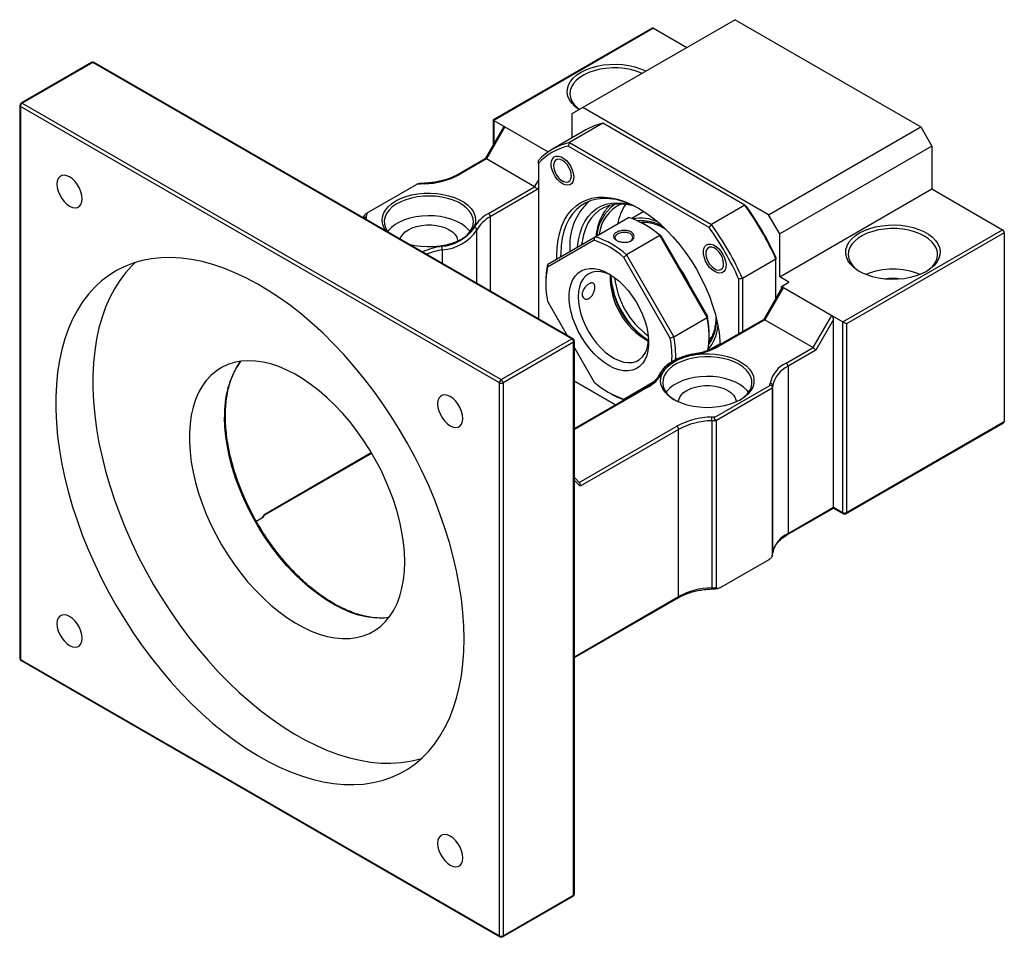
# Model space of a CAD drawing. Header units: millimetres. Extents: x 50 to 284, y 19 to 197.
# Tile 11 of 11: x 202 to 264, y 117 to 175. Entities that reach past the tile are written whole.
import ezdxf

# ---------------------------------------------------------------- set-up
doc = ezdxf.new("R2010")
doc.units = ezdxf.units.MM

msp = doc.modelspace()

# ---------------------------------------------------------------- linework, layer by layer
at = {"color": 7, "linetype": 'Continuous', "lineweight": 25}
for p, q in [((247.3918, 174.8146), (237.728, 169.2358)), ((247.3918, 174.8146), (259.1769, 168.0112)), ((242.1231, 174.278), (232.0224, 168.447)), ((242.2064, 174.2698), (232.0712, 168.4188)), ((242.2064, 174.2698), (244.3272, 173.0454)), ((206.532, 172.1031), (202.0537, 169.5178)), ((206.6153, 172.0949), (202.137, 169.5096)), ((237.0209, 154.5421), (206.6153, 172.0949)), ((237.1043, 154.5504), (206.6987, 172.1031)), ((202.137, 169.5096), (232.5426, 151.9568)), ((201.9703, 169.3735), (201.9703, 134.2622)), ((232.4247, 151.7527), (202.0191, 169.3055)), ((202.0191, 169.3055), (202.0191, 134.1942)), ((237.728, 169.2358), (237.0209, 168.8275)), ((237.0209, 168.8275), (237.0209, 167.297)), ((249.5132, 162.4324), (237.728, 169.2358)), ((232.0224, 168.447), (232.0224, 166.8422)), ((232.0712, 168.4188), (232.7783, 168.0106)), ((238.9935, 168.2331), (236.8722, 167.0085)), ((248.012, 163.0269), (238.9935, 168.2331)), ((232.6821, 167.9848), (231.5266, 165.9835)), ((232.7783, 168.0106), (231.5998, 165.9694)), ((232.7783, 168.0106), (235.5312, 166.4214)), ((237.9199, 167.8159), (235.7985, 166.5913)), ((249.5132, 162.4324), (259.1769, 168.0112)), ((259.1769, 168.0112), (259.8841, 166.7865)), ((236.8722, 167.0085), (245.8907, 161.8022)), ((245.7357, 161.6195), (236.7914, 166.783)), ((259.8841, 166.7865), (250.2203, 161.2077)), ((259.8841, 166.7865), (259.8841, 164.0647)), ((231.5307, 165.9859), (229.8051, 164.9897)), ((231.5998, 165.9694), (229.8884, 164.9814)), ((234.6639, 164.2005), (231.5998, 165.9694)), ((234.8996, 165.6905), (234.8996, 155.8231)), ((235.8646, 165.639), (235.8646, 165.5505)), ((236.4301, 164.5708), (236.5067, 164.5266)), ((224.0259, 162.5496), (227.1528, 164.3547)), ((231.73, 162.5068), (234.6639, 164.2005)), ((234.8306, 164.0246), (231.8479, 162.3027)), ((250.2203, 158.4859), (259.8841, 164.0647)), ((259.8841, 164.0647), (264.3624, 161.4794)), ((241.6049, 162.6303), (240.8338, 162.1852)), ((248.012, 163.0269), (245.8907, 161.8022)), ((238.4981, 161.0296), (240.6194, 162.2542)), ((241.4234, 161.9039), (241.4619, 161.9637)), ((241.6746, 161.9585), (241.5245, 161.8719)), ((250.2203, 161.2077), (249.5132, 162.4324)), ((241.7356, 161.7512), (241.6178, 161.8193)), ((254.2272, 155.6284), (264.3624, 161.4794)), ((238.4403, 160.8037), (235.4823, 159.0955)), ((235.4935, 159.2945), (238.4981, 161.0296)), ((242.6148, 161.1023), (240.4935, 159.8776)), ((245.6194, 155.8981), (242.6148, 161.1023)), ((242.6726, 161.0818), (245.6307, 155.9583)), ((250.2203, 158.4859), (250.2203, 161.2077)), ((264.4802, 161.2752), (254.4629, 155.4923)), ((264.4802, 161.2752), (264.4802, 149.2993)), ((245.5312, 160.0585), (245.5312, 159.9701)), ((243.2736, 154.5977), (240.3156, 159.7211)), ((240.4935, 159.8776), (243.4981, 154.6735)), ((249.9846, 159.6103), (247.8632, 158.3857)), ((249.9846, 157.1299), (249.9846, 159.6103)), ((246.0968, 158.9903), (246.1734, 158.9461)), ((235.371, 158.2131), (235.371, 158.077)), ((247.6275, 154.8682), (247.6275, 158.3428)), ((247.8632, 158.3857), (247.8632, 155.0042)), ((250.8095, 158.1457), (250.2203, 158.4859)), ((250.3597, 157.7797), (249.2043, 155.7784)), ((250.456, 157.8055), (249.2774, 155.7643)), ((250.3381, 157.8736), (250.8095, 158.1457)), ((250.3381, 157.8736), (250.456, 157.8055)), ((250.3381, 157.7423), (250.3381, 157.8736)), ((250.456, 157.8055), (253.5201, 156.0366)), ((235.4823, 156.93), (236.7321, 154.7652)), ((243.4981, 154.6735), (245.6194, 155.8981)), ((249.2084, 155.7808), (246.2602, 154.0788)), ((249.2774, 155.7643), (246.3435, 154.0706)), ((249.2774, 155.7643), (252.3416, 153.9954)), ((252.3416, 153.9954), (253.5201, 156.0366)), ((253.6379, 155.7761), (252.5082, 153.8195)), ((253.5201, 156.0366), (254.2272, 155.6284)), ((253.6379, 143.8566), (253.6379, 155.7761)), ((254.2272, 143.5164), (254.2272, 155.6284)), ((254.4629, 155.4923), (254.4629, 143.5164)), ((232.5426, 151.9568), (237.0209, 154.5421)), ((237.1876, 119.2948), (237.1876, 154.406)), ((245.7793, 154.4624), (245.7356, 154.4635)), ((245.7409, 154.5682), (245.8918, 154.6553)), ((245.7419, 154.6753), (245.7419, 154.8114)), ((237.1388, 154.338), (232.6604, 151.7527)), ((237.1388, 119.2267), (237.1388, 154.338)), ((237.1876, 153.9763), (238.4403, 151.8065)), ((245.6667, 153.8134), (246.4378, 154.2585)), ((250.6302, 153.0075), (252.3416, 153.9954)), ((252.5082, 153.8195), (250.7481, 152.8033)), ((250.7481, 152.8033), (250.7481, 142.1883)), ((232.4247, 116.6414), (232.4247, 151.7527)), ((232.6604, 151.7527), (232.6604, 116.6414)), ((237.1876, 151.8565), (239.7991, 150.3489)), ((239.7991, 150.3489), (237.1876, 151.8565)), ((241.7571, 151.4793), (237.1876, 148.8413)), ((240.3156, 150.724), (242.2315, 151.8303)), ((246.1352, 149.5961), (249.5913, 151.5913)), ((249.7489, 151.4101), (246.2133, 149.3691)), ((249.7489, 151.4101), (249.7489, 140.7951)), ((249.7802, 140.9643), (249.7802, 151.5794)), ((239.3773, 151.1372), (239.4951, 151.0691)), ((240.3156, 150.724), (240.3867, 150.6881)), ((243.7999, 148.7922), (237.5505, 145.1845)), ((243.7999, 138.1772), (243.7999, 148.7922)), ((245.9201, 149.351), (245.9201, 138.7359)), ((246.2133, 138.754), (246.2133, 149.3691)), ((254.4284, 143.4401), (264.4112, 149.2031)), ((254.4629, 143.5164), (264.4802, 149.2993)), ((217.533, 143.3674), (224.3189, 147.2849)), ((237.5158, 145.405), (237.1876, 145.7323)), ((250.7136, 142.112), (253.6379, 143.8002)), ((250.7481, 142.1883), (253.6379, 143.8566)), ((253.6379, 143.8566), (254.2272, 143.5164)), ((253.6379, 143.8002), (254.2617, 143.4401)), ((216.99, 142.9743), (217.3914, 143.206)), ((217.3914, 143.206), (217.5328, 143.4237)), ((217.4762, 143.2801), (217.5358, 143.3718)), ((249.7794, 140.9508), (249.7802, 140.9643)), ((246.4176, 138.7359), (249.5446, 140.541)), ((237.1876, 134.3036), (243.7653, 138.1009)), ((202.0191, 134.1942), (232.4247, 116.6414)), ((202.0537, 134.1179), (232.4593, 116.5651)), ((232.6259, 116.5651), (237.1043, 119.1504)), ((232.6604, 116.6414), (237.1388, 119.2267))]:
    msp.add_line(p, q, dxfattribs=at)
at = {"color": 8, "linetype": 'Continuous', "lineweight": 25}
for p, q in [((232.0712, 168.4188), (232.0712, 166.9268)), ((234.6639, 164.2005), (234.8996, 164.6087)), ((234.8996, 164.1441), (234.8306, 164.0246)), ((223.9565, 162.2555), (223.9388, 162.1506)), ((231.8479, 162.3027), (231.8479, 157.5848)), ((241.4186, 161.9287), (241.4561, 161.984)), ((230.9954, 158.0769), (230.9954, 161.4617)), ((228.8016, 160.1952), (228.8016, 159.3434)), ((245.7779, 154.4507), (245.7371, 154.448)), ((241.8405, 151.471), (237.1876, 148.785)), ((237.4957, 145.425), (243.682, 148.9963)), ((217.5328, 143.4237), (224.294, 147.3269)), ((237.5505, 145.1845), (237.1876, 145.5464)), ((237.1876, 134.36), (243.7999, 138.1772))]:
    msp.add_line(p, q, dxfattribs=at)
at = {"color": 7, "linetype": 'Continuous', "lineweight": 25, "flags": 128}
for points in [[(237.4952, 169.1013), (237.4704, 169.1176), (237.223, 169.3059), (237.0223, 169.5119), (236.8721, 169.7318), (236.7751, 169.9615), (236.7333, 170.1966), (236.7472, 170.4329), (236.8168, 170.6658), (236.9407, 170.8911), (237.1165, 171.1046), (237.3411, 171.3022), (237.6102, 171.4804), (237.9188, 171.6357), (238.2612, 171.7653), (238.6309, 171.8669), (239.0212, 171.9384), (239.4247, 171.9785), (239.8339, 171.9866), (240.2412, 171.9624), (240.6391, 171.9065), (241.02, 171.8198), (241.3769, 171.7039), (241.7031, 171.5611), (241.7312, 171.5468)], [(241.4848, 171.4045), (241.4367, 171.4259), (241.1051, 171.5502), (240.7469, 171.6467), (240.3689, 171.7134), (239.9784, 171.7491), (239.5832, 171.7531), (239.1909, 171.7253), (238.8091, 171.6662), (238.4452, 171.577), (238.1064, 171.4595), (237.7992, 171.3159), (237.5296, 171.149), (237.3029, 170.9621), (237.1234, 170.7588), (236.9947, 170.543), (236.9193, 170.319), (236.8986, 170.0911), (236.9331, 169.8638), (237.022, 169.6414), (237.1636, 169.4284), (237.3553, 169.2288), (237.5058, 169.1075)], [(236.4302, 164.3938), (236.2645, 164.5119), (236.1076, 164.6684), (235.9681, 164.8548), (235.8536, 165.0611), (235.7701, 165.2762), (235.7223, 165.4885), (235.7126, 165.6865), (235.7415, 165.8596), (235.8077, 165.9984), (235.9073, 166.0955), (236.0352, 166.1456), (236.1844, 166.146), (236.3468, 166.0967), (236.5137, 166.0003), (236.6761, 165.8621), (236.8253, 165.6895), (236.9531, 165.4918), (237.0528, 165.2796), (237.1189, 165.0645), (237.1479, 164.8579), (237.1382, 164.6711), (237.0903, 164.5141), (237.0069, 164.3953), (236.8923, 164.3213), (236.7529, 164.2959), (236.596, 164.3205), (236.4302, 164.3938)], [(235.8981, 165.3097), (235.9696, 165.1108), (236.0752, 164.9203), (236.2072, 164.7524), (236.3557, 164.6194), (236.5098, 164.5313), (236.6579, 164.4945), (236.7892, 164.5119), (236.8938, 164.582), (236.9641, 164.6998), (236.9948, 164.8564), (236.9836, 165.0403), (236.9313, 165.2378), (236.8419, 165.4343), (236.722, 165.6152), (236.5804, 165.7671), (236.4277, 165.8787), (236.2752, 165.9417), (236.1342, 165.9515), (236.0151, 165.9073), (235.9268, 165.8125), (235.8759, 165.674), (235.8661, 165.5022), (235.8981, 165.3097)], [(205.94, 163.4398), (205.9199, 163.6573), (205.8606, 163.8871), (205.7652, 164.1177), (205.6383, 164.3375), (205.4863, 164.5354), (205.3169, 164.7017), (205.1386, 164.8278), (204.9603, 164.9076), (204.7909, 164.9369), (204.639, 164.9144), (204.5121, 164.8411), (204.4166, 164.7207), (204.3573, 164.5594), (204.3372, 164.365), (204.3573, 164.1475), (204.4166, 163.9177), (204.5121, 163.6871), (204.639, 163.4673), (204.7909, 163.2694), (204.9603, 163.1031), (205.1386, 162.977), (205.3169, 162.8972), (205.4863, 162.8679), (205.6383, 162.8904), (205.7652, 162.9637), (205.8606, 163.0841), (205.9199, 163.2454), (205.94, 163.4398)], [(225.8486, 163.3025), (226.1538, 163.4561), (226.4924, 163.5843), (226.8581, 163.6847), (227.244, 163.7554), (227.643, 163.7951), (228.0477, 163.8031), (228.4505, 163.7792), (228.8439, 163.7238), (229.2205, 163.6381), (229.5735, 163.5235), (229.8961, 163.3823), (230.1824, 163.217), (230.4271, 163.0307), (230.6255, 162.827), (230.7741, 162.6095), (230.8699, 162.3824), (230.9113, 162.1499), (230.8975, 161.9163), (230.8287, 161.686), (230.7062, 161.4632), (230.5323, 161.2521), (230.3103, 161.0566), (230.0441, 160.8804), (229.739, 160.7268), (229.4004, 160.5986), (229.0347, 160.4982), (228.6488, 160.4275), (228.2498, 160.3878), (227.8451, 160.3798), (227.4423, 160.4037), (227.0489, 160.4591), (226.7607, 160.5216)], [(225.227, 161.407), (225.1187, 161.5734), (225.0229, 161.8005), (224.9815, 162.033), (224.9953, 162.2666), (225.0641, 162.4969), (225.1866, 162.7197), (225.3605, 162.9308), (225.5825, 163.1263), (225.8486, 163.3025)], [(229.9963, 160.8534), (230.1483, 160.9532), (230.375, 161.1402), (230.5545, 161.3435), (230.6832, 161.5592), (230.7586, 161.7832), (230.7793, 162.0111), (230.7448, 162.2384), (230.6559, 162.4608), (230.5143, 162.6738), (230.3226, 162.8734), (230.0847, 163.0557), (229.8052, 163.217), (229.4895, 163.3543), (229.1438, 163.465), (228.7748, 163.5468), (228.3896, 163.5981), (227.9958, 163.618), (227.6011, 163.606), (227.2131, 163.5625), (226.8393, 163.4882), (226.4871, 163.3846), (226.1633, 163.2537), (225.8742, 163.0981), (225.6255, 162.9207), (225.4219, 162.7251), (225.2674, 162.5151), (225.1651, 162.2947), (225.1169, 162.0682), (225.1238, 161.84), (225.1857, 161.6146), (225.3013, 161.3964), (225.3288, 161.3566)], [(236.0813, 159.6339), (236.0781, 159.8459), (236.0979, 160.3564), (236.1569, 160.8402), (236.2548, 161.2937), (236.3908, 161.7134), (236.564, 162.096), (236.7728, 162.4388), (237.0159, 162.7391), (237.2913, 162.9945), (237.5969, 163.2032), (237.9304, 163.3636), (238.2893, 163.4744), (238.6708, 163.5349), (239.0721, 163.5444), (239.49, 163.5031), (239.9215, 163.4111), (240.3631, 163.2692), (240.8116, 163.0785), (241.2636, 162.8404), (241.7155, 162.5567), (242.164, 162.2296), (242.6057, 161.8615), (243.0371, 161.4554), (243.455, 161.0142), (243.8563, 160.5414), (244.2378, 160.0404), (244.5967, 159.5153), (244.9302, 158.9698), (245.2359, 158.4082), (245.5112, 157.8348), (245.7543, 157.2539), (245.9632, 156.67), (246.1363, 156.0874), (246.2723, 155.5107), (246.3702, 154.9442), (246.4293, 154.3922), (246.4416, 154.1835)], [(241.3237, 162.8053), (241.1573, 162.896), (240.7107, 163.108), (240.2694, 163.2716), (239.8368, 163.3855), (239.4163, 163.4488), (239.0111, 163.4611), (238.6245, 163.4221), (238.2595, 163.3322), (237.919, 163.1922), (237.6055, 163.0031), (237.3216, 162.7663), (237.0694, 162.4838), (236.851, 162.1578), (236.668, 161.7908), (236.522, 161.3857), (236.414, 160.9456), (236.3448, 160.474), (236.3151, 159.9746), (236.3143, 159.7684)], [(237.3941, 160.392), (237.3941, 160.3923), (237.4527, 160.844), (237.5499, 161.2651), (237.6849, 161.652), (237.8563, 162.0015), (238.0629, 162.3105), (238.3028, 162.5765), (238.5741, 162.7971), (238.8742, 162.9704), (239.2009, 163.0951), (239.5511, 163.1699), (239.922, 163.1944), (240.3103, 163.1682), (240.7129, 163.0916), (240.8025, 163.0682)], [(241.0126, 162.9697), (240.8452, 163.0145), (240.4478, 163.0877), (240.0648, 163.1102), (239.6996, 163.0819), (239.3554, 163.0031), (239.0352, 162.8744), (238.7418, 162.6969), (238.4779, 162.4723), (238.2456, 162.2025), (238.0472, 161.8898), (237.8843, 161.5371), (237.7583, 161.1474), (237.6704, 160.7241), (237.6449, 160.5369)], [(239.1913, 162.7506), (239.2539, 162.8314), (239.4288, 163.0246)], [(230.564, 161.3566), (230.4709, 161.4731), (230.2673, 161.6687), (230.0186, 161.8461), (229.7295, 162.0017), (229.4057, 162.1326), (229.0535, 162.2362), (228.6797, 162.3105), (228.2917, 162.354), (227.8969, 162.3659), (227.5032, 162.3461), (227.118, 162.2947), (226.749, 162.2129), (226.4033, 162.1023), (226.0876, 161.965), (225.8081, 161.8036), (225.5702, 161.6214), (225.3785, 161.4218), (225.3246, 161.3506)], [(226.1325, 160.8842), (226.1755, 161.0045), (226.2848, 161.1778), (226.4446, 161.3376), (226.65, 161.4789), (226.8948, 161.5975), (227.1716, 161.6897), (227.4719, 161.7528), (227.7866, 161.7849), (228.1062, 161.7849), (228.4209, 161.7528), (228.7212, 161.6897), (228.998, 161.5975), (229.2428, 161.4789), (229.4482, 161.3376), (229.608, 161.1778), (229.7173, 161.0045), (229.7728, 160.8228), (229.7797, 160.7305)], [(259.5305, 158.826), (259.2219, 158.6707), (258.8795, 158.5411), (258.5097, 158.4395), (258.1195, 158.368), (257.716, 158.3279), (257.3068, 158.3198), (256.8994, 158.344), (256.5016, 158.3999), (256.1207, 158.4866), (255.7638, 158.6025), (255.4376, 158.7453), (255.148, 158.9125), (254.9006, 159.1008), (254.7, 159.3068), (254.5497, 159.5267), (254.4528, 159.7564), (254.4109, 159.9915), (254.4249, 160.2278), (254.4945, 160.4607), (254.6183, 160.686), (254.7942, 160.8995), (255.0188, 161.0971), (255.2879, 161.2753), (255.5965, 161.4306), (255.9388, 161.5602), (256.3086, 161.6618), (256.6989, 161.7333), (257.1024, 161.7734), (257.5116, 161.7815), (257.9189, 161.7573), (258.3167, 161.7014), (258.6976, 161.6146), (259.0545, 161.4988), (259.3808, 161.356), (259.6703, 161.1888), (259.9177, 161.0005), (260.1184, 160.7945), (260.2686, 160.5746), (260.3656, 160.3449), (260.4074, 160.1098), (260.3934, 159.8735), (260.3239, 159.6406), (260.2, 159.4153), (260.0242, 159.2018), (259.7996, 159.0042), (259.5305, 158.826)], [(259.4126, 161.0711), (259.1143, 161.2208), (258.7828, 161.3451), (258.4246, 161.4416), (258.0465, 161.5083), (257.6561, 161.544), (257.2609, 161.548), (256.8686, 161.5202), (256.4867, 161.4611), (256.1229, 161.3719), (255.784, 161.2544), (255.4768, 161.1108), (255.2073, 160.9439), (254.9805, 160.757), (254.8011, 160.5537), (254.6724, 160.3379), (254.597, 160.1139), (254.5763, 159.886), (254.6107, 159.6587), (254.6996, 159.4363), (254.8413, 159.2233), (255.0329, 159.0237), (255.2708, 158.8415), (255.3481, 158.7922)], [(259.4702, 158.7922), (259.4813, 158.799), (259.7301, 158.9764), (259.9337, 159.172), (260.0881, 159.382), (260.1905, 159.6025), (260.2386, 159.829), (260.2317, 160.0571), (260.1699, 160.2825), (260.0543, 160.5007), (259.8873, 160.7075), (259.672, 160.8989), (259.4126, 161.0711)], [(246.0969, 158.8134), (245.9311, 158.9315), (245.7743, 159.0879), (245.6348, 159.2743), (245.5203, 159.4807), (245.4368, 159.6958), (245.3889, 159.9081), (245.3792, 160.1061), (245.4082, 160.2792), (245.4743, 160.418), (245.574, 160.5151), (245.7019, 160.5651), (245.851, 160.5655), (246.0134, 160.5162), (246.1804, 160.4199), (246.3428, 160.2817), (246.4919, 160.109), (246.6198, 159.9113), (246.7195, 159.6992), (246.7856, 159.484), (246.8146, 159.2775), (246.8049, 159.0907), (246.757, 158.9336), (246.6735, 158.8149), (246.559, 158.7408), (246.4195, 158.7154), (246.2627, 158.74), (246.0969, 158.8134)], [(245.9051, 160.3688), (245.7686, 160.365), (245.6565, 160.3077), (245.577, 160.2012), (245.5361, 160.0533), (245.5368, 159.875), (245.5791, 159.6795), (245.6597, 159.4814), (245.7728, 159.2953), (245.9099, 159.135), (246.0608, 159.0124), (246.2145, 158.9367), (246.3594, 158.9133), (246.4849, 158.9442), (246.5816, 159.0268), (246.6423, 159.1553), (246.6626, 159.3199), (246.6409, 159.5085), (246.5789, 159.7072), (246.4812, 159.9011), (246.3549, 160.0759), (246.2095, 160.2187), (246.0558, 160.3188), (245.9051, 160.3688)], [(230.1856, 135.4897), (230.1662, 136.3184), (230.1082, 137.1669), (230.0118, 138.0327), (229.8772, 138.9133), (229.7048, 139.8061), (229.4952, 140.7082), (229.249, 141.6172), (228.9668, 142.5301), (228.6496, 143.4444), (228.2983, 144.3573), (227.914, 145.2661), (227.4977, 146.168), (227.0508, 147.0604), (226.5745, 147.9406), (226.0703, 148.8059), (225.5397, 149.6539), (224.9843, 150.4819), (224.4057, 151.2875), (223.8057, 152.0683), (223.1861, 152.822), (222.5486, 153.5463), (221.8952, 154.239), (221.2279, 154.8981), (220.5487, 155.5216), (219.8595, 156.1076), (219.1624, 156.6545), (218.4596, 157.1605), (217.753, 157.6242), (217.0449, 158.0442), (216.3373, 158.4192), (215.6323, 158.7481), (214.9321, 159.0299), (214.2387, 159.2638), (213.5542, 159.4491), (212.8807, 159.5852), (212.2201, 159.6717), (211.5745, 159.7084), (210.9457, 159.6952), (210.3356, 159.632), (209.7461, 159.5191), (209.1789, 159.3569), (208.6357, 159.1458), (208.1181, 158.8864), (207.6277, 158.5795), (207.1659, 158.226), (206.7342, 157.827), (206.3337, 157.3837), (205.9657, 156.8974), (205.6313, 156.3695), (205.3316, 155.8017), (205.0673, 155.1955), (204.8392, 154.5529), (204.6482, 153.8757), (204.4946, 153.166), (204.3791, 152.4259), (204.3018, 151.6576), (204.2632, 150.8633), (204.2632, 150.0455), (204.3018, 149.2066), (204.3791, 148.3491), (204.4946, 147.4755), (204.6482, 146.5885), (204.8392, 145.6908), (205.0673, 144.7849), (205.3316, 143.8736), (205.6313, 142.9596), (205.9657, 142.0457), (206.3337, 141.1345), (206.7342, 140.2288), (207.1659, 139.3313), (207.6277, 138.4447), (208.1181, 137.5716), (208.6357, 136.7146), (209.1789, 135.8763), (209.7461, 135.0592), (210.3356, 134.2657), (210.9457, 133.4982), (211.5745, 132.7589), (212.2201, 132.0502), (212.8807, 131.374), (213.5542, 130.7325), (214.2387, 130.1275), (214.9321, 129.5608), (215.6323, 129.0342), (216.3373, 128.5491), (217.0449, 128.1071), (217.753, 127.7095), (218.4596, 127.3574), (219.1624, 127.052), (219.8595, 126.794), (220.5487, 126.5844), (221.2279, 126.4236), (221.8952, 126.3122), (222.5486, 126.2506), (223.1861, 126.2389), (223.8057, 126.2771), (224.4057, 126.3651), (224.9843, 126.5027), (225.5397, 126.6895), (226.0703, 126.9248), (226.5745, 127.2081), (227.0508, 127.5384), (227.4977, 127.9148), (227.914, 128.3361), (228.2983, 128.8011), (228.6496, 129.3084), (228.9668, 129.8564), (229.249, 130.4436), (229.4952, 131.0683), (229.7048, 131.7284), (229.8772, 132.4221), (230.0118, 133.1473), (230.1082, 133.9018), (230.1662, 134.6834), (230.1856, 135.4897)], [(209.3106, 159.3996), (209.0912, 159.1877), (208.6907, 158.7444), (208.3227, 158.2581), (207.9884, 157.7302), (207.6886, 157.1623), (207.4243, 156.5562), (207.1963, 155.9136), (207.0052, 155.2364), (206.8516, 154.5267), (206.7361, 153.7866), (206.6589, 153.0182), (206.6202, 152.224), (206.6202, 151.4062), (206.6589, 150.5673), (206.7361, 149.7098), (206.8516, 148.8362), (207.0052, 147.9492), (207.1963, 147.0514), (207.4243, 146.1456), (207.6886, 145.2343), (207.9884, 144.3203), (208.3227, 143.4064), (208.6907, 142.4952), (209.0912, 141.5895), (209.5229, 140.692), (209.9847, 139.8054), (210.4751, 138.9323), (210.9927, 138.0753), (211.5359, 137.237), (212.1031, 136.4199), (212.6926, 135.6264), (213.3027, 134.8589), (213.9315, 134.1196), (214.5771, 133.4109), (215.2377, 132.7347), (215.9112, 132.0932), (216.5957, 131.4882), (217.2891, 130.9215), (217.9893, 130.3949), (218.6943, 129.9098), (219.4019, 129.4678), (220.11, 129.0702), (220.8166, 128.7181), (221.5194, 128.4127), (222.2165, 128.1547), (222.9057, 127.945), (223.5849, 127.7843), (224.2523, 127.6729), (224.9056, 127.6113), (225.5431, 127.5996), (226.1627, 127.6378), (226.7628, 127.7258), (227.3413, 127.8634), (227.4903, 127.908)], [(239.378, 152.8515), (239.0619, 153.057), (238.7508, 153.3051), (238.4495, 153.592), (238.163, 153.9131), (237.8956, 154.2635), (237.6515, 154.6375), (237.4347, 155.0293), (237.2485, 155.4326), (237.096, 155.8412), (236.9794, 156.2486), (236.9006, 156.6483), (236.8609, 157.034), (236.8609, 157.3998), (236.9006, 157.7397), (236.9794, 158.0485), (237.096, 158.3212), (237.2485, 158.5536), (237.4347, 158.742), (237.6515, 158.8835), (237.8956, 158.9757), (238.163, 159.0173), (238.4495, 159.0076), (238.7508, 158.9467), (239.0619, 158.8357), (239.378, 158.6762), (239.694, 158.4707), (240.0052, 158.2226), (240.3064, 157.9357), (240.5929, 157.6145), (240.8604, 157.2642), (241.1044, 156.8902), (241.3212, 156.4984), (241.5074, 156.0951), (241.6599, 155.6865), (241.7765, 155.2791), (241.8553, 154.8794), (241.895, 154.4937), (241.895, 154.1279), (241.8553, 153.788), (241.7765, 153.4792), (241.6599, 153.2065), (241.5074, 152.9741), (241.3212, 152.7856), (241.1044, 152.6442), (240.8604, 152.5519), (240.5929, 152.5103), (240.3064, 152.5201), (240.0052, 152.5809), (239.694, 152.692), (239.378, 152.8515)], [(239.524, 158.587), (239.4367, 158.6292), (239.1417, 158.7421), (238.856, 158.8046), (238.5847, 158.8159), (238.3326, 158.7756), (238.1041, 158.6844), (237.9035, 158.5441), (237.7342, 158.357), (237.5993, 158.1266), (237.5012, 157.857), (237.4416, 157.5529), (237.4216, 157.2198)], [(237.4216, 157.2198), (237.4416, 156.8636), (237.5012, 156.4907), (237.5993, 156.1078), (237.7342, 155.7216), (237.9035, 155.3391), (238.1041, 154.9671), (238.3326, 154.6122), (238.5847, 154.2808), (238.856, 153.9788), (239.1417, 153.7115), (239.4367, 153.4838), (239.7356, 153.2997), (240.0332, 153.1624), (240.3242, 153.0745), (240.6033, 153.0375), (240.8657, 153.0521), (241.1065, 153.118), (241.3215, 153.234), (241.5069, 153.398), (241.6593, 153.6072), (241.7761, 153.8578), (241.8551, 154.1453), (241.895, 154.4647), (241.8958, 154.4785)], [(226.4143, 140.3882), (226.3948, 140.9964), (226.3361, 141.6238), (226.2388, 142.2667), (226.1033, 142.9214), (225.9305, 143.5843), (225.7213, 144.2514), (225.4769, 144.919), (225.1987, 145.5832), (224.8883, 146.2403), (224.5475, 146.8865), (224.1783, 147.5181), (223.7827, 148.1314), (223.363, 148.723), (222.9217, 149.2894), (222.4612, 149.8274), (221.9842, 150.334), (221.4934, 150.8062), (220.9917, 151.2414), (220.4818, 151.637), (219.9668, 151.9907), (219.4496, 152.3006), (218.9331, 152.5649), (218.4203, 152.782), (217.9142, 152.9507), (217.4176, 153.0701), (216.9333, 153.1394), (216.4643, 153.1583), (216.013, 153.1267), (215.5822, 153.0447), (215.1743, 152.9128), (214.7916, 152.7317), (214.4363, 152.5026), (214.1105, 152.2267), (213.816, 151.9055), (213.5545, 151.541), (213.3276, 151.1352), (213.1364, 150.6905), (212.9821, 150.2094), (212.8656, 149.6946), (212.7876, 149.1491), (212.7485, 148.576), (212.7485, 147.9786), (212.7876, 147.3603), (212.8656, 146.7247), (212.9821, 146.0754), (213.1364, 145.4162), (213.3276, 144.7507), (213.5545, 144.0829), (213.816, 143.4165), (214.1105, 142.7553), (214.4363, 142.1032), (214.7916, 141.4639), (215.1743, 140.841), (215.5822, 140.2381), (216.013, 139.6587), (216.4643, 139.1061), (216.9333, 138.5834), (217.4176, 138.0936), (217.9142, 137.6396), (218.4203, 137.224), (218.9331, 136.849), (219.4496, 136.517), (219.9668, 136.2297), (220.4818, 135.9888), (220.9917, 135.7958), (221.4934, 135.6516), (221.9842, 135.5572), (222.4612, 135.5131), (222.9217, 135.5194), (223.363, 135.5763), (223.7827, 135.6833), (224.1783, 135.8399), (224.5475, 136.0451), (224.8883, 136.2979), (225.1987, 136.5966), (225.4769, 136.9397), (225.7213, 137.3251), (225.9305, 137.7507), (226.1033, 138.2139), (226.2388, 138.7123), (226.3361, 139.2428), (226.3948, 139.8025), (226.4143, 140.3882)], [(247.7218, 150.6753), (247.4166, 150.5217), (247.0781, 150.3935), (246.7124, 150.2931), (246.3265, 150.2224), (245.9274, 150.1827), (245.5228, 150.1747), (245.12, 150.1986), (244.7266, 150.254), (244.3499, 150.3397), (243.997, 150.4543), (243.6744, 150.5955), (243.388, 150.7608), (243.1434, 150.9471), (242.9449, 151.1508), (242.7964, 151.3683), (242.7005, 151.5954), (242.6591, 151.8279), (242.673, 152.0615), (242.7417, 152.2918), (242.8642, 152.5146), (243.0381, 152.7257), (243.2602, 152.9212), (243.5263, 153.0973), (243.8315, 153.251), (244.1701, 153.3792), (244.5357, 153.4796), (244.9217, 153.5503), (245.3207, 153.59), (245.7254, 153.598), (246.1281, 153.5741), (246.5215, 153.5187), (246.8982, 153.433), (247.2511, 153.3184), (247.5738, 153.1772), (247.8601, 153.0119), (248.1047, 152.8256), (248.3032, 152.6219), (248.4517, 152.4044), (248.5476, 152.1773), (248.589, 151.9448), (248.5752, 151.7112), (248.5064, 151.4809), (248.3839, 151.2581), (248.21, 151.047), (247.9879, 150.8515), (247.7218, 150.6753)], [(247.6275, 152.9341), (247.3292, 153.0838), (246.9977, 153.208), (246.6394, 153.3045), (246.2614, 153.3712), (245.871, 153.4069), (245.4758, 153.4109), (245.0834, 153.3831), (244.7016, 153.324), (244.3378, 153.2348), (243.9989, 153.1173), (243.6917, 152.9737), (243.4222, 152.8068), (243.1954, 152.6199), (243.016, 152.4166), (242.8873, 152.2008), (242.8119, 151.9768), (242.7912, 151.7489), (242.8256, 151.5216), (242.9145, 151.2993), (243.0562, 151.0862), (243.2478, 150.8866), (243.4857, 150.7044), (243.5742, 150.6483)], [(247.6739, 150.6483), (247.6962, 150.662), (247.945, 150.8393), (248.1486, 151.0349), (248.303, 151.245), (248.4053, 151.4654), (248.4535, 151.6919), (248.4466, 151.92), (248.3848, 152.1454), (248.2692, 152.3636), (248.1022, 152.5705), (247.8869, 152.7618), (247.6275, 152.9341)], [(248.2417, 151.1515), (248.1486, 151.268), (247.945, 151.4636), (247.6962, 151.641), (247.4071, 151.7966), (247.0833, 151.9275), (246.7311, 152.0311), (246.3574, 152.1054), (245.9694, 152.1489), (245.5746, 152.1608), (245.1808, 152.141), (244.7957, 152.0896), (244.4266, 152.0078), (244.0809, 151.8972), (243.7652, 151.7599), (243.4857, 151.5985), (243.2478, 151.4163), (243.0562, 151.2167), (243.0065, 151.1515)], [(243.7907, 150.5254), (243.7977, 150.6177), (243.8532, 150.7994), (243.9625, 150.9727), (244.1223, 151.1325), (244.3277, 151.2738), (244.5725, 151.3924), (244.8493, 151.4846), (245.1496, 151.5477), (245.4643, 151.5798), (245.7838, 151.5798), (246.0986, 151.5477), (246.3989, 151.4846), (246.6756, 151.3924), (246.9204, 151.2738), (247.1258, 151.1325), (247.2856, 150.9727), (247.3949, 150.7994), (247.4504, 150.6177), (247.4574, 150.5254)], [(230.1067, 149.4886), (230.0866, 149.7062), (230.0273, 149.936), (229.9318, 150.1666), (229.8049, 150.3863), (229.653, 150.5843), (229.4836, 150.7505), (229.3053, 150.8767), (229.127, 150.9564), (228.9576, 150.9858), (228.8056, 150.9632), (228.6787, 150.89), (228.5833, 150.7696), (228.524, 150.6082), (228.5039, 150.4139), (228.524, 150.1964), (228.5833, 149.9666), (228.6787, 149.736), (228.8056, 149.5162), (228.9576, 149.3182), (229.127, 149.152), (229.3053, 149.0259), (229.4836, 148.9461), (229.653, 148.9168), (229.8049, 148.9393), (229.9318, 149.0126), (230.0273, 149.1329), (230.0866, 149.2943), (230.1067, 149.4886)], [(253.6379, 143.8002), (253.6379, 143.8002), (253.6379, 143.8039), (253.6379, 143.8149), (253.6379, 143.8326), (253.6379, 143.8566)], [(205.94, 135.533), (205.9199, 135.7505), (205.8606, 135.9803), (205.7652, 136.2109), (205.6383, 136.4307), (205.4863, 136.6287), (205.3169, 136.7949), (205.1386, 136.921), (204.9603, 137.0008), (204.7909, 137.0301), (204.639, 137.0076), (204.5121, 136.9343), (204.4166, 136.814), (204.3573, 136.6526), (204.3372, 136.4583), (204.3573, 136.2407), (204.4166, 136.0109), (204.5121, 135.7803), (204.639, 135.5605), (204.7909, 135.3626), (204.9603, 135.1964), (205.1386, 135.0702), (205.3169, 134.9905), (205.4863, 134.9611), (205.6383, 134.9837), (205.7652, 135.0569), (205.8606, 135.1773), (205.9199, 135.3387), (205.94, 135.533)], [(230.1067, 121.5819), (230.0866, 121.7994), (230.0273, 122.0292), (229.9318, 122.2598), (229.8049, 122.4796), (229.653, 122.6775), (229.4836, 122.8438), (229.3053, 122.9699), (229.127, 123.0497), (228.9576, 123.079), (228.8056, 123.0565), (228.6787, 122.9832), (228.5833, 122.8628), (228.524, 122.7015), (228.5039, 122.5071), (228.524, 122.2896), (228.5833, 122.0598), (228.6787, 121.8292), (228.8056, 121.6094), (228.9576, 121.4115), (229.127, 121.2452), (229.3053, 121.1191), (229.4836, 121.0393), (229.653, 121.01), (229.8049, 121.0325), (229.9318, 121.1058), (230.0273, 121.2262), (230.0866, 121.3875), (230.1067, 121.5819)]]:
    msp.add_lwpolyline(points, dxfattribs=at)
at = {"color": 8, "linetype": 'Continuous', "lineweight": 25, "flags": 128}
for points in [[(244.7872, 153.5823), (244.7889, 153.5824), (244.7967, 153.5789), (244.8051, 153.5693), (244.8139, 153.5539)], [(225.4001, 136.8363), (225.3841, 136.8342), (224.9328, 136.8026), (224.4638, 136.8215), (223.9795, 136.8908), (223.4829, 137.0102), (222.9768, 137.1789), (222.464, 137.396), (221.9475, 137.6603), (221.4303, 137.9702), (220.9153, 138.3239), (220.4054, 138.7195), (219.9037, 139.1547), (219.4129, 139.6269), (218.9359, 140.1335), (218.4754, 140.6715), (218.0341, 141.2379), (217.6144, 141.8295), (217.2188, 142.4428), (216.8496, 143.0744), (216.5088, 143.7206), (216.1984, 144.3777), (215.9202, 145.0419), (215.6758, 145.7095), (215.4666, 146.3766), (215.2938, 147.0395), (215.1583, 147.6942), (215.061, 148.3371), (215.0023, 148.9645), (214.9828, 149.5727)], [(202.0191, 134.1942), (202.0214, 134.169), (202.0281, 134.1473), (202.039, 134.1301), (202.0537, 134.1179), (202.0537, 134.1179)]]:
    msp.add_lwpolyline(points, dxfattribs=at)
at = {"color": 7, "linetype": 'Continuous', "lineweight": 25}
for centre, radius, start, end in [((242.1576, 174.2016), 0.0838, 54.381972, 114.307313), ((206.6153, 171.9588), 0.1667, 60.002688, 119.997312), ((202.137, 169.3735), 0.1667, 119.997312, 180), ((202.275, 169.2938), 0.2561, 122.604298, 177.396195), ((239.8271, 164.4979), 3.8271, 102.581138, 119.89114), ((237.6938, 163.3082), 3.7905, 102.519574, 137.491177), ((237.6293, 163.1478), 3.7304, 102.979103, 137.031649), ((227.5535, 169.3245), 4.9309, 271.26364, 298.263933), ((227.9401, 157.6031), 6.7974, 92.343125, 96.650965), ((240.7536, 160.4598), 3.8661, 133.240143, 185.210088), ((225.3551, 162.0806), 1.4095, 160.568129, 172.873857), ((241.2213, 160.8773), 2.4843, 116.015682, 173.047918), ((242.996, 161.3153), 3.11, 145.238888, 169.943445), ((232.4395, 151.7583), 19.2219, 24.109916, 35.890084), ((232.7171, 151.9186), 18.9412, 24.267807, 35.732193), ((232.74, 160.5879), 2.1685, 117.759538, 151.46564), ((232.8098, 160.4751), 2.0652, 117.759586, 151.465599), ((231.592, 162.291), 0.2561, 2.605389, 57.39455), ((238.9495, 157.0572), 5.4586, 47.819294, 72.186083), ((241.4178, 159.7586), 2.4532, 64.27194, 102.002719), ((228.5629, 163.1594), 2.7423, 274.049647, 325.944976), ((228.5972, 163.0826), 2.8947, 274.049647, 325.944977), ((230.8142, 161.4427), 0.1822, 5.976521, 83.455279), ((238.5613, 156.3173), 6.2931, 49.208728, 59.707613), ((230.3601, 150.5579), 18.9412, 24.267807, 35.732193), ((230.3182, 150.5337), 19.2219, 24.109916, 35.890084), ((264.2244, 161.2636), 0.2561, 2.605465, 57.394597), ((236.7814, 155.7646), 5.3052, 48.227172, 71.778204), ((236.8282, 155.8326), 5.4586, 47.819294, 72.186083), ((228.1912, 160.1939), 0.6104, 0.123508, 22.141274), ((240.6771, 158.0128), 5.3065, 168.226388, 191.773612), ((239.8995, 158.2478), 4.5286, 166.637054, 180.439529), ((237.9266, 154.926), 7.2404, 23.111745, 36.888255), ((237.5992, 154.737), 7.5882, 25.636984, 34.363017), ((257.4092, 154.4854), 4.4861, 67.505679, 112.494312), ((244.9716, 158.993), 5.5368, 184.631033, 235.36359), ((244.1353, 158.5102), 4.6786, 178.663183, 241.331442), ((244.8832, 158.9419), 5.397, 183.627572, 236.367052), ((244.9543, 158.983), 5.2416, 185.989556, 234.005068), ((257.4092, 155.2796), 3.108, 80.455301, 99.544734), ((240.1437, 154.7321), 5.5985, 350.343317, 12.021144), ((239.448, 154.7798), 6.294, 0.287619, 10.792543), ((243.8186, 155.5492), 2.4932, 318.305511, 355.409056), ((236.8829, 154.3263), 0.2561, 2.60432, 57.39568), ((237.0209, 154.406), 0.1667, 0, 60.002688), ((237.493, 153.4635), 5.8908, 356.150275, 11.100646), ((237.3797, 153.448), 6.24, 357.716798, 11.326418), ((244.1517, 158.0368), 4.5316, 278.403073, 298.92672), ((245.0075, 150.8184), 2.7423, 94.049651, 145.944972), ((251.4227, 151.3364), 1.8495, 115.371741, 167.955959), ((251.5028, 151.2118), 1.7614, 115.371667, 167.956015), ((250.4922, 152.7917), 0.2561, 2.605666, 57.394396), ((232.6806, 151.7411), 0.2561, 122.604298, 177.396195), ((232.4046, 151.741), 0.2561, 2.60432, 57.39568), ((240.8305, 153.3899), 2.1685, 297.759534, 331.465668), ((232.5426, 151.9801), 0.2562, 242.607999, 297.391508), ((241.9745, 155.7631), 5.3052, 228.227172, 251.778204), ((248.2517, 151.8907), 1.3726, 347.401018, 352.953652), ((249.6202, 151.5614), 0.161, 6.418714, 92.208302), ((248.3545, 151.7558), 1.4365, 346.073276, 352.944037), ((241.8706, 155.1425), 4.7155, 239.750704, 251.35593), ((246.017, 144.6533), 4.9309, 91.26364, 118.263933), ((245.6265, 156.4387), 6.8615, 272.352972, 274.251404), ((243.6484, 149.3514), 2.2717, 359.98937, 5.852441), ((243.544, 148.7806), 0.2561, 2.605666, 57.394396), ((246.0236, 144.656), 4.6961, 91.263581, 118.264001), ((245.6274, 156.4774), 7.1324, 272.35142, 274.711726), ((254.345, 143.7439), 0.2562, 242.609816, 297.390184), ((254.345, 143.5844), 0.1667, 240.002688, 299.997312), ((251.5028, 140.5968), 1.7614, 115.371667, 167.956015), ((248.3545, 141.1408), 1.4365, 346.073276, 352.944037), ((246.0236, 134.041), 4.6961, 91.263581, 118.264001), ((245.6274, 145.8623), 7.1324, 272.35142, 274.711726), ((202.137, 134.2622), 0.1667, 180, 240.002688), ((237.0209, 119.2948), 0.1667, 299.997312, 0), ((232.5426, 116.8689), 0.2562, 242.607999, 297.391508), ((232.5426, 116.7095), 0.1667, 240.002688, 299.997312)]:
    msp.add_arc(centre, radius, start, end, dxfattribs=at)
at = {"color": 8, "linetype": 'Continuous', "lineweight": 25}
for centre, radius, start, end in [((206.5665, 172.0267), 0.0838, 54.380642, 114.308417), ((206.6642, 172.0267), 0.0838, 65.690017, 125.619781), ((202.0882, 169.4414), 0.0838, 54.380642, 114.308417), ((202.0537, 169.3818), 0.0838, 185.700234, 245.625679), ((227.6126, 164.3996), 0.0498, 354.476633, 30.973184), ((229.8401, 164.9178), 0.0799, 52.749283, 115.975808), ((241.4198, 160.8203), 2.8242, 126.620452, 174.44913), ((223.9451, 162.0801), 0.1757, 86.279501, 130.771052), ((241.4105, 159.3146), 2.7428, 59.20444, 94.91963), ((229.4962, 155.644), 4.8369, 98.796351, 113.804121), ((229.5253, 155.5573), 4.694, 98.868547, 111.580072), ((243.509, 155.7361), 2.7033, 324.804654, 1.060522), ((237.0698, 154.474), 0.0838, 65.690017, 125.619781), ((237.1042, 154.4143), 0.0838, 294.374379, 354.303613), ((246.2947, 154.0024), 0.0839, 54.387775, 114.251266), ((220.6913, 149.8634), 5.716, 145.211354, 182.91428), ((242.7034, 152.2207), 0.1371, 76.466282, 148.988211), ((241.7916, 151.4029), 0.0838, 54.382697, 114.306875), ((254.3089, 143.5074), 0.0822, 173.702418, 234.986527), ((254.3812, 143.5074), 0.0822, 305.014888, 6.297546), ((250.6645, 142.1801), 0.084, 306.019302, 5.592253), ((243.713, 138.1705), 0.0871, 306.911434, 4.401001), ((245.6857, 138.717), 0.2351, 347.319414, 4.620567), ((202.0537, 134.2706), 0.0838, 185.700234, 245.625679), ((237.064, 119.2146), 0.0758, 302.098248, 9.215568), ((237.1042, 119.3031), 0.0838, 294.374379, 354.303613), ((232.4995, 116.6293), 0.0758, 170.781958, 237.901466), ((232.5857, 116.6293), 0.0758, 302.098248, 9.215568)]:
    msp.add_arc(centre, radius, start, end, dxfattribs=at)
at = {"color": 7, "linetype": 'Continuous', "lineweight": 25}
for centre, major_axis, ratio, start_param, end_param in [((232.189, 168.3508), (0.1667, -0.0962), 0.0000704, 2.3562351, 3.1416333), ((232.7783, 167.8182), (-0.0542, 0.2022), 0.5176381, 5.8056036, 6.7608819), ((231.6486, 165.8615), (-0.1216, 0.1216), 0.3178882, 5.4128877, 6.1982046), ((234.7127, 164.0926), (-0.1216, 0.1216), 0.3178882, 3.8420914, 5.4128877), ((250.456, 157.6131), (-0.0542, 0.2022), 0.5176381, 5.8056036, 6.7608819), ((249.3263, 155.6564), (-0.1216, 0.1216), 0.3178882, 5.4128877, 6.1982046), ((253.5201, 155.8442), (-0.0542, 0.2022), 0.5176381, 4.2348073, 5.8056036), ((254.345, 155.5604), (0.1667, -0.0962), 0.0000704, 0.7854388, 2.3562351), ((252.3904, 153.8875), (-0.1216, 0.1216), 0.3178882, 3.8420914, 5.4128877), ((264.2445, 149.2993), (0.2357, 0), 0.5773815, 5.4977059, 6.2831853), ((237.4326, 145.2525), (0.024, 0.1828), 0.7106043, 4.4256843, 5.7845731), ((217.2736, 143.2741), (0.2159, 0.07), 0.4861715, 5.1254451, 5.742908), ((217.415, 143.4918), (-0.1176, 0.1239), 0.350772, 3.225601, 3.8430638)]:
    msp.add_ellipse(centre, major_axis=major_axis, ratio=ratio, start_param=start_param, end_param=end_param, dxfattribs=at)
for points in [[(236.8722, 167.0085), (236.8452, 166.9333), (236.8183, 166.8582), (236.7914, 166.783)], [(234.8996, 165.6905), (234.8996, 165.7502), (234.8996, 165.8098), (234.8996, 165.8694)], [(248.0927, 162.9802), (248.0659, 162.9957), (248.039, 163.0113), (248.012, 163.0269)], [(245.8907, 161.8022), (245.8391, 161.7413), (245.7874, 161.6804), (245.7357, 161.6195)], [(238.4403, 160.8037), (238.4596, 160.879), (238.4789, 160.9543), (238.4981, 161.0296)], [(242.6726, 161.0818), (242.6533, 161.0887), (242.634, 161.0955), (242.6148, 161.1023)], [(240.4935, 159.8776), (240.4341, 159.8256), (240.3748, 159.7734), (240.3156, 159.7211)], [(249.9846, 159.7035), (249.9846, 159.6725), (249.9846, 159.6414), (249.9846, 159.6103)], [(235.4935, 159.2945), (235.4897, 159.2281), (235.4859, 159.1618), (235.4823, 159.0955)], [(247.8632, 158.3857), (247.7847, 158.3714), (247.7061, 158.3571), (247.6275, 158.3428)], [(245.6194, 155.8981), (245.6232, 155.9181), (245.627, 155.9382), (245.6307, 155.9583)], [(243.4981, 154.6735), (243.4233, 154.6481), (243.3485, 154.6228), (243.2736, 154.5977)]]:
    msp.add_open_spline(points, degree=3, dxfattribs=at)
for points, knots in [([(227.6554, 164.4252), (227.5759, 164.4215), (227.4469, 164.4155), (227.3196, 164.4023), (227.2708, 164.3973)], [0, 0, 0, 0, 0.6167202, 1, 1, 1, 1]), ([(229.8051, 164.9897), (229.7552, 164.962), (229.61, 164.8812), (229.3435, 164.7621), (228.9996, 164.6416), (228.6312, 164.5453), (228.2445, 164.4751), (227.9161, 164.4385), (227.7184, 164.4284), (227.6554, 164.4252)], [0, 0, 0, 0, 0.0870777, 0.25356, 0.4202989, 0.5872552, 0.7544201, 0.9217489, 1, 1, 1, 1]), ([(227.1528, 164.3547), (227.1724, 164.3653), (227.2129, 164.3873), (227.2511, 164.3939), (227.2708, 164.3973)], [0, 0, 0, 0, 0.4838773, 1, 1, 1, 1]), ([(223.8216, 162.2955), (223.8216, 162.3079), (223.8242, 162.3219), (223.8332, 162.3496), (223.8396, 162.3637), (223.8619, 162.4038), (223.8806, 162.4278), (223.9399, 162.4924), (223.9833, 162.5249), (224.0259, 162.5496)], [0, 0, 0, 0, 0.125, 0.125, 0.25, 0.25, 0.5, 0.5, 1, 1, 1, 1]), ([(239.1609, 162.7178), (239.1085, 162.6455), (238.9873, 162.4782), (238.8348, 162.1742), (238.6994, 161.8145), (238.6003, 161.4426), (238.5635, 161.1795), (238.5464, 161.0574)], [0, 0, 0, 0, 0.1637902, 0.3786519, 0.594752, 0.8118709, 1, 1, 1, 1]), ([(223.8259, 162.3257), (223.8256, 162.3247), (223.8158, 162.292), (223.8114, 162.2588), (223.8072, 162.2266)], [0, 0, 0, 0, 0.0329616, 1, 1, 1, 1]), ([(241.3399, 161.9476), (241.3789, 161.9539), (241.5076, 161.9744), (241.7467, 161.9626), (242.0517, 161.9137), (242.3686, 161.8175), (242.6679, 161.6943), (242.8619, 161.5845), (242.9463, 161.5366)], [0, 0, 0, 0, 0.084789, 0.2793408, 0.4717842, 0.6628342, 0.8531526, 1, 1, 1, 1]), ([(239.8634, 160.8072), (239.8022, 160.8425), (239.7014, 160.9219), (239.659, 161.0445), (239.6804, 161.1496), (239.7454, 161.2356), (239.8417, 161.3047), (239.9517, 161.3584), (240.0653, 161.3959), (240.188, 161.4223), (240.3155, 161.4349), (240.4434, 161.433), (240.5668, 161.4154), (240.6816, 161.3836), (240.793, 161.3316), (240.8912, 161.258), (240.9585, 161.1599), (240.9794, 161.0532), (240.9611, 160.9463), (240.896, 160.8486), (240.7996, 160.776), (240.6895, 160.725), (240.5758, 160.6944), (240.4529, 160.678), (240.2828, 160.6774), (240.0672, 160.7104), (239.9244, 160.772), (239.8634, 160.8072)], [0, 0, 0, 0, 0.0628049, 0.1253359, 0.1674944, 0.2079691, 0.2498619, 0.2806357, 0.3119092, 0.3431593, 0.374202, 0.4053245, 0.4369927, 0.4687268, 0.5001083, 0.5425606, 0.5834621, 0.6258024, 0.6680045, 0.7084756, 0.750318, 0.7811181, 0.8124203, 0.8436901, 0.8747625, 0.9372925, 1, 1, 1, 1]), ([(240.7214, 160.7357), (240.7628, 160.7657), (240.8295, 160.8138), (240.8773, 160.9019), (240.8927, 160.9817), (240.8777, 161.0619), (240.8287, 161.1488), (240.7298, 161.2343), (240.5887, 161.2875), (240.4481, 161.3101), (240.3205, 161.3121), (240.1931, 161.2969), (240.0528, 161.2626), (239.9121, 161.2015), (239.8132, 161.1244), (239.764, 161.0492), (239.7487, 160.9821), (239.7646, 160.9153), (239.8032, 160.8505), (239.8549, 160.8145), (239.8817, 160.7958)], [0, 0, 0, 0, 0.0744902, 0.1199863, 0.17087, 0.2216298, 0.267063, 0.3416834, 0.4165825, 0.4621159, 0.5129492, 0.5637928, 0.6092545, 0.6837662, 0.7583161, 0.8038213, 0.8547254, 0.9055007, 0.9509648, 1, 1, 1, 1]), ([(237.6809, 157.3694), (237.6809, 157.4001), (237.684, 157.4314), (237.696, 157.4955), (237.7051, 157.5286), (237.7285, 157.5943), (237.7428, 157.6268), (237.7762, 157.6914), (237.7955, 157.7235), (237.8579, 157.8152), (237.9072, 157.8727), (238.0103, 157.9706), (238.0651, 158.0122), (238.1437, 158.0576), (238.1698, 158.0702), (238.2194, 158.0891), (238.2431, 158.0956), (238.3109, 158.1057), (238.3503, 158.0999), (238.3991, 158.0718), (238.4133, 158.0594), (238.438, 158.0286), (238.4486, 158.0099), (238.4653, 157.9675), (238.4716, 157.9438), (238.4801, 157.8914), (238.4823, 157.8625), (238.4823, 157.7718), (238.4737, 157.7036), (238.4404, 157.5653), (238.4153, 157.4939), (238.3671, 157.3939), (238.3489, 157.3611), (238.3098, 157.2999), (238.2889, 157.2713), (238.2211, 157.1913), (238.171, 157.148), (238.0916, 157.1021), (238.065, 157.0903), (238.0119, 157.0734), (237.985, 157.0684), (237.9332, 157.0655), (237.9082, 157.0676), (237.8602, 157.0785), (237.8373, 157.0875), (237.7749, 157.1234), (237.7403, 157.1604), (237.6936, 157.2524), (237.6809, 157.3082), (237.6809, 157.3694)], [0, 0, 0, 0, 0.03125, 0.03125, 0.0625, 0.0625, 0.09375, 0.09375, 0.125, 0.125, 0.1875, 0.1875, 0.25, 0.25, 0.28125, 0.28125, 0.3125, 0.3125, 0.375, 0.375, 0.40625, 0.40625, 0.4375, 0.4375, 0.46875, 0.46875, 0.5, 0.5, 0.5625, 0.5625, 0.625, 0.625, 0.65625, 0.65625, 0.6875, 0.6875, 0.75, 0.75, 0.78125, 0.78125, 0.8125, 0.8125, 0.84375, 0.84375, 0.875, 0.875, 0.9375, 0.9375, 1, 1, 1, 1]), ([(246.1619, 155.9235), (246.1624, 155.9016), (246.166, 155.7519), (246.14, 155.4954), (246.0829, 155.1604), (245.9903, 154.8586), (245.8745, 154.5952), (245.776, 154.4524), (245.7293, 154.3845)], [0, 0, 0, 0, 0.0337523, 0.2305945, 0.4273545, 0.6241926, 0.8214922, 1, 1, 1, 1]), ([(246.2602, 154.0788), (246.2103, 154.0511), (246.0651, 153.9704), (245.7986, 153.8511), (245.4545, 153.731), (245.1148, 153.6409), (244.8867, 153.6001), (244.7872, 153.5823)], [0, 0, 0, 0, 0.1215835, 0.3540359, 0.5868472, 0.8199629, 1, 1, 1, 1]), ([(244.7872, 153.5823), (244.7205, 153.5706), (244.5272, 153.5369), (244.2189, 153.4596), (243.8739, 153.3427), (243.5556, 153.1999), (243.2688, 153.0336), (243.0182, 152.8456), (242.8092, 152.6382), (242.6691, 152.4505), (242.6068, 152.3313), (242.5856, 152.2908)], [0, 0, 0, 0, 0.0653222, 0.1891516, 0.3132227, 0.4375463, 0.5621456, 0.6869715, 0.8117496, 0.9359449, 1, 1, 1, 1]), ([(225.3981, 136.8479), (225.3759, 136.8441), (225.2194, 136.8178), (224.9105, 136.8118), (224.473, 136.8329), (224.0204, 136.9025), (223.557, 137.0151), (223.0846, 137.1716), (222.6056, 137.3707), (222.1222, 137.6119), (221.637, 137.8937), (221.1525, 138.215), (220.6712, 138.5741), (220.1955, 138.9693), (219.7279, 139.3986), (219.2709, 139.8599), (218.8269, 140.3508), (218.3981, 140.8687), (217.9869, 141.4111), (217.5953, 141.9753), (217.2253, 142.5581), (216.879, 143.1568), (216.558, 143.7682), (216.2641, 144.3891), (215.9987, 145.0164), (215.7631, 145.6467), (215.5587, 146.2769), (215.3863, 146.9036), (215.2469, 147.5236), (215.141, 148.1338), (215.0692, 148.7308), (215.0369, 149.2319), (215.0298, 149.6302), (215.0362, 150.0203), (215.0658, 150.4723), (215.135, 150.9842), (215.2376, 151.4685), (215.3733, 151.9225), (215.5403, 152.3453), (215.7413, 152.7302), (215.8972, 152.987), (215.9939, 153.1036), (216.0045, 153.1163)], [0, 0, 0, 0, 0.0044749, 0.0314916, 0.0584115, 0.0852489, 0.1120245, 0.1387584, 0.1654675, 0.1921643, 0.2188578, 0.2455519, 0.2722507, 0.2989563, 0.3256696, 0.3523906, 0.3791187, 0.4058531, 0.4325926, 0.4593361, 0.4860822, 0.5128298, 0.5395773, 0.5663231, 0.5930659, 0.6198042, 0.6465367, 0.6732622, 0.6999795, 0.7266877, 0.753386, 0.7800743, 0.7957502, 0.8097624, 0.8364317, 0.8631005, 0.8897711, 0.9164528, 0.9431591, 0.9699078, 0.9967201, 1, 1, 1, 1]), ([(242.5856, 152.2908), (242.567, 152.2551), (242.5117, 152.149), (242.385, 151.9764), (242.1902, 151.7798), (241.9781, 151.6134), (241.822, 151.5186), (241.7571, 151.4793)], [0, 0, 0, 0, 0.1213727, 0.36082, 0.5977977, 0.8329841, 1, 1, 1, 1]), ([(249.5913, 151.5913), (249.6117, 151.6031), (249.6343, 151.6121), (249.6714, 151.6111), (249.6844, 151.608), (249.7079, 151.5942), (249.7182, 151.5837), (249.7419, 151.5472), (249.7484, 151.5184), (249.7537, 151.4636), (249.7524, 151.4364), (249.7489, 151.4101)], [0, 0, 0, 0, 0.25, 0.25, 0.375, 0.375, 0.5, 0.5, 0.75, 0.75, 1, 1, 1, 1]), ([(246.2133, 149.3691), (246.1888, 149.3792), (246.165, 149.3914), (246.12, 149.4234), (246.0982, 149.4435), (246.0784, 149.4821), (246.0743, 149.4965), (246.0742, 149.5237), (246.0779, 149.5365), (246.0956, 149.5693), (246.1147, 149.5843), (246.1352, 149.5961)], [0, 0, 0, 0, 0.25, 0.25, 0.5, 0.5, 0.625, 0.625, 0.75, 0.75, 1, 1, 1, 1]), ([(249.7794, 140.9508), (249.785, 140.9868), (249.8021, 141.0963), (249.8663, 141.2779), (249.9897, 141.4918), (250.1592, 141.6962), (250.3715, 141.8877), (250.5645, 142.024), (250.6853, 142.0953), (250.7136, 142.112)], [0, 0, 0, 0, 0.0869146, 0.2642403, 0.4389062, 0.6103931, 0.7799, 0.9485052, 1, 1, 1, 1]), ([(249.7489, 140.7951), (249.7489, 140.7826), (249.7463, 140.7687), (249.7372, 140.7406), (249.7308, 140.7267), (249.7084, 140.6866), (249.6897, 140.6626), (249.6305, 140.5982), (249.5872, 140.5656), (249.5446, 140.541)], [0, 0, 0, 0, 0.125, 0.125, 0.25, 0.25, 0.5, 0.5, 1, 1, 1, 1]), ([(249.7447, 140.7653), (249.745, 140.7662), (249.7633, 140.8272), (249.7714, 140.8895), (249.7794, 140.9508)], [0, 0, 0, 0, 0.0152888, 1, 1, 1, 1]), ([(243.7653, 138.1009), (243.8152, 138.1286), (243.9604, 138.2093), (244.227, 138.3285), (244.5709, 138.449), (244.9393, 138.5452), (245.326, 138.6155), (245.6544, 138.6521), (245.8521, 138.6622), (245.9151, 138.6654)], [0, 0, 0, 0, 0.0870777, 0.2535604, 0.4202988, 0.5872549, 0.7544198, 0.9217486, 1, 1, 1, 1]), ([(245.9151, 138.6654), (245.9946, 138.6691), (246.1234, 138.6751), (246.2507, 138.6882), (246.2994, 138.6933)], [0, 0, 0, 0, 0.61718375, 1, 1, 1, 1]), ([(246.4176, 138.7359), (246.3749, 138.7112), (246.3316, 138.6937), (246.2723, 138.6898), (246.2536, 138.6924), (246.2314, 138.7066), (246.225, 138.7132), (246.2159, 138.7305), (246.2133, 138.7416), (246.2133, 138.754)], [0, 0, 0, 0, 0.5, 0.5, 0.75, 0.75, 0.875, 0.875, 1, 1, 1, 1])]:
    msp.add_open_spline(points, degree=3, knots=knots, dxfattribs=at)

doc.saveas('drawing.dxf')
